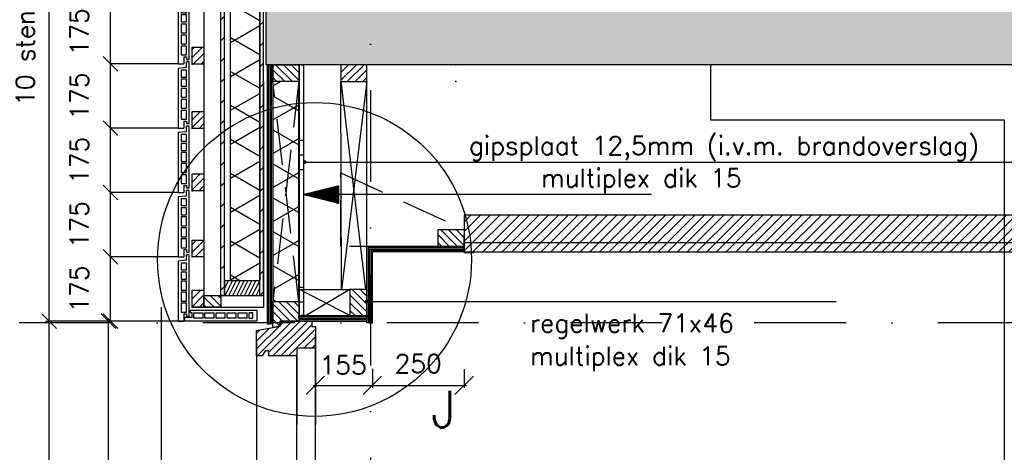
# Model space of a CAD drawing. Extents: x 98997 to 245130, y 18007 to 138999.
# Tile 13 of 58: x 103775 to 106455, y 97951 to 99128. Entities that reach past the tile are written whole.
import ezdxf

# ---------------------------------------------------------------- set-up
doc = ezdxf.new("R2010")
doc.units = 0
doc.header["$LTSCALE"] = 20
doc.header["$MEASUREMENT"] = 0
doc.header["$PDSIZE"] = -1
for name, pattern in [('DASHDOT', [25, 12.5, -6.25, 0, -6.25]), ('DD1', [2.66667, 1.66667, -0.5, 0, -0.5]), ('HIDDEN', [9.375, 6.25, -3.125])]:
    doc.linetypes.add(name, pattern=pattern)
doc.layers.get('0').update_dxf_attribs({"linetype": 'CONTINUOUS'})
doc.layers.get('DEFPOINTS').update_dxf_attribs({"linetype": 'CONTINUOUS'})
for name, color, linetype in [('25', 7, 'CONTINUOUS'), ('_DETAILNUMMERS', 4, 'CONTINUOUS'), ('_DETAILNUMMERSTEKST', 4, 'CONTINUOUS'), ('A--01A1_ACEER', 1, 'CONTINUOUS'), ('A--A21--_F--3-', 9, 'CONTINUOUS'), ('A--A23--_F--3-', 9, 'CONTINUOUS'), ('A--A25--_F--3-', 9, 'CONTINUOUS'), ('A--A30--_F--3-', 9, 'CONTINUOUS'), ('A--A35--_F--3-', 9, 'CONTINUOUS'), ('A--A42--_F-23-', 9, 'CONTINUOUS'), ('A--A42--_F123-', 9, 'CONTINUOUS'), ('A--L21--', 3, 'CONTINUOUS'), ('A--L21--_F-23-', 4, 'CONTINUOUS'), ('A--L21D3_BUITENWAND', 3, 'CONTINUOUS'), ('A--L25--', 7, 'CONTINUOUS'), ('A--L25--_F-23-', 7, 'CONTINUOUS'), ('A--L28D1_KONSTRUKTIES', 1, 'CONTINUOUS'), ('A--L30--', 7, 'CONTINUOUS'), ('A--L30--_F123-', 7, 'CONTINUOUS'), ('A--L31--', 2, 'CONTINUOUS'), ('A--L31--_F--3-', 7, 'CONTINUOUS'), ('A--L31A1_BUITENKOZIJN', 1, 'CONTINUOUS'), ('A--L31D1_BUITENKOZIJN', 1, 'CONTINUOUS'), ('A--L35-D2-_PLAFONDS', 2, 'CONTINUOUS'), ('A--L35-D4-_PLAFONDS', 4, 'CONTINUOUS'), ('A--L35D1_PLAFONDS', 1, 'CONTINUOUS'), ('A--L42--', 7, 'CONTINUOUS'), ('A--L42--_F--3-', 7, 'CONTINUOUS'), ('A--L42--_F-23-', 7, 'CONTINUOUS'), ('A--M$1A-_F123-', 1, 'CONTINUOUS'), ('A--T$1A-_F123_20', 1, 'CONTINUOUS'), ('A--T01A-25_TEKST', 2, 'CONTINUOUS'), ('STRAMIEN', 8, 'DD1'), ('X--LR---_CP', 7, 'CONTINUOUS')]:
    doc.layers.add(name, color=color, linetype=linetype)
doc.styles.add('ALFA-0_25', font='ROMANS')
doc.styles.add('HIEMSTRA', font='romans.shx')
doc.dimstyles.new('ALFA-0_25', dxfattribs={"dimscale": 40, "dimtxt": 2.5, "dimasz": 2.5, "dimexe": 0.3, "dimexo": 0.3, "dimgap": 1.25, "dimtad": 1, "dimdec": 0, "dimzin": 0, "dimdsep": 46, "dimtxsty": 'ALFA-0_25', "dimblk1": 'OBLIQUE', "dimblk2": 'OBLIQUE', "dimsah": 1, "dimcen": 0.09, "dimdle": 0.3, "dimclrd": 1, "dimclre": 1, "dimclrt": 2, "dimadec": 0, "dimazin": 0, "dimtfac": 1, "dimtdec": 0, "dimtofl": 0, "dimtmove": 2, "dimatfit": 3, "dimldrblk": 'OBLIQUE', "dimfxl": 0, "dimtvp": 625, "dimtolj": 1, "dimtzin": 0, "dimarcsym": 0})
doc.dimstyles.get("Standard").update_dxf_attribs({"dimscale": 40, "dimtxt": 2.5, "dimasz": 2, "dimexe": 0.3, "dimexo": 0.3, "dimgap": 2, "dimtad": 1, "dimdec": 0, "dimzin": 0, "dimdsep": 46, "dimtxsty": 'HIEMSTRA', "dimblk1": 'OBLIQUE', "dimblk2": 'OBLIQUE', "dimsah": 1, "dimcen": 0.09, "dimdle": 0.3, "dimclrd": 1, "dimclre": 1, "dimclrt": 3, "dimadec": 0, "dimazin": 0, "dimtfac": 1, "dimtdec": 4, "dimtix": 1, "dimtmove": 2, "dimatfit": 3, "dimldrblk": 'OBLIQUE', "dimfxl": 0, "dimtvp": 625, "dimtolj": 1, "dimtzin": 0, "dimarcsym": 0})
doc.dimstyles.new('STANDARD$0', dxfattribs={"dimscale": 50, "dimtxt": 2.5, "dimasz": 2, "dimexe": 2, "dimexo": 0, "dimgap": 2, "dimtad": 1, "dimdec": 0, "dimzin": 0, "dimdsep": 46, "dimtxsty": 'ALFA-0_25', "dimblk1": 'OBLIQUE', "dimblk2": 'OBLIQUE', "dimsah": 1, "dimcen": -3, "dimdle": 2, "dimclrd": 1, "dimclre": 1, "dimclrt": 2, "dimadec": 0, "dimazin": 0, "dimtfac": 0.666667, "dimtofl": 0, "dimtmove": 2, "dimatfit": 3, "dimldrblk": 'OBLIQUE', "dimfxl": 0, "dimtvp": 0.833333, "dimtolj": 1, "dimtzin": 0, "dimarcsym": 0})
pattern_1 = [(45, (0, 0), (-10.6066, 10.6066), [])]
pattern_2 = [(330, (-40, 7e-15), (40, 69.282032), []), (30, (-40, 7e-15), (-40, 69.282032), [])]

# ---------------------------------------------------------------- blocks, each defined once
blk = doc.blocks.new('_OBLIQUE')
at = {"color": 0, "linetype": 'ByBlock'}
blk.add_line((-0.5, -0.5), (0.5, 0.5), dxfattribs=at)
blk = doc.blocks.new('*D116')
at = {"color": 1, "linetype": 'ByBlock'}
for p, q in [((104131.4, 100095.9), (103710.6, 100095.9)), ((103710.6, 98345.9), (103710.6, 100095.9)), ((104131.4, 98345.9), (103710.6, 98345.9))]:
    blk.add_line(p, q, dxfattribs=at)
at = {"layer": 'DEFPOINTS', "color": 0, "linetype": 'ByBlock'}
for p in [(103710.6, 100095.9), (104131.4, 100095.9), (104131.4, 98345.9)]:
    blk.add_point(p, dxfattribs=at)
at = {"color": 1, "linetype": 'ByBlock', "xscale": 40, "yscale": 40, "zscale": 40}
for p, rotation in [((103710.6, 100095.9), 90), ((103710.6, 98345.9), 270)]:
    blk.add_blockref('_OBLIQUE', p, dxfattribs=dict(at, rotation=rotation))
at = {"color": 2, "linetype": 'ByBlock', "insert": (103645.6, 99220.9), "char_height": 50, "attachment_point": 5, "rotation": 90, "style": 'ALFA-0_25'}
blk.add_mtext('\\A1;10 stenen a 175', dxfattribs=at)
blk = doc.blocks.new('*D123')
at = {"color": 1, "linetype": 'ByBlock'}
for p, q in [((104206.3, 99220.9), (104021.7, 99220.9)), ((104021.7, 99045.9), (104021.7, 99220.9)), ((104206.3, 99045.9), (104021.7, 99045.9))]:
    blk.add_line(p, q, dxfattribs=at)
at = {"layer": 'DEFPOINTS', "color": 0, "linetype": 'ByBlock'}
for p in [(104021.7, 99220.9), (104206.3, 99220.9), (104206.3, 99045.9)]:
    blk.add_point(p, dxfattribs=at)
at = {"color": 1, "linetype": 'ByBlock', "xscale": 40, "yscale": 40, "zscale": 40}
for p, rotation in [((104021.7, 99220.9), 90), ((104021.7, 99045.9), 270)]:
    blk.add_blockref('_OBLIQUE', p, dxfattribs=dict(at, rotation=rotation))
at = {"color": 2, "linetype": 'ByBlock', "insert": (103936.7, 99133.4), "char_height": 50, "attachment_point": 5, "rotation": 90, "style": 'ALFA-0_25'}
blk.add_mtext('\\A1;175', dxfattribs=at)
blk = doc.blocks.new('*D125')
at = {"color": 1, "linetype": 'ByBlock'}
for p, q in [((104206.3, 98520.9), (104021.7, 98520.9)), ((104021.7, 98345.9), (104021.7, 98520.9)), ((104206.3, 98345.9), (104021.7, 98345.9))]:
    blk.add_line(p, q, dxfattribs=at)
at = {"layer": 'DEFPOINTS', "color": 0, "linetype": 'ByBlock'}
for p in [(104021.7, 98520.9), (104206.3, 98520.9), (104206.3, 98345.9)]:
    blk.add_point(p, dxfattribs=at)
at = {"color": 1, "linetype": 'ByBlock', "xscale": 40, "yscale": 40, "zscale": 40}
for p, rotation in [((104021.7, 98520.9), 90), ((104021.7, 98345.9), 270)]:
    blk.add_blockref('_OBLIQUE', p, dxfattribs=dict(at, rotation=rotation))
at = {"color": 2, "linetype": 'ByBlock', "insert": (103936.7, 98433.4), "char_height": 50, "attachment_point": 5, "rotation": 90, "style": 'ALFA-0_25'}
blk.add_mtext('\\A1;175', dxfattribs=at)
blk = doc.blocks.new('*D126')
at = {"color": 1, "linetype": 'ByBlock'}
for p, q in [((104206.3, 98870.9), (104021.7, 98870.9)), ((104021.7, 98695.9), (104021.7, 98870.9)), ((104206.3, 98695.9), (104021.7, 98695.9))]:
    blk.add_line(p, q, dxfattribs=at)
at = {"layer": 'DEFPOINTS', "color": 0, "linetype": 'ByBlock'}
for p in [(104021.7, 98870.9), (104206.3, 98870.9), (104206.3, 98695.9)]:
    blk.add_point(p, dxfattribs=at)
at = {"color": 1, "linetype": 'ByBlock', "xscale": 40, "yscale": 40, "zscale": 40}
for p, rotation in [((104021.7, 98870.9), 90), ((104021.7, 98695.9), 270)]:
    blk.add_blockref('_OBLIQUE', p, dxfattribs=dict(at, rotation=rotation))
at = {"color": 2, "linetype": 'ByBlock', "insert": (103936.7, 98783.4), "char_height": 50, "attachment_point": 5, "rotation": 90, "style": 'ALFA-0_25'}
blk.add_mtext('\\A1;175', dxfattribs=at)
blk = doc.blocks.new('*D127')
at = {"color": 1, "linetype": 'ByBlock'}
for p, q in [((104206.3, 98695.9), (104021.7, 98695.9)), ((104021.7, 98520.9), (104021.7, 98695.9)), ((104206.3, 98520.9), (104021.7, 98520.9))]:
    blk.add_line(p, q, dxfattribs=at)
at = {"layer": 'DEFPOINTS', "color": 0, "linetype": 'ByBlock'}
for p in [(104021.7, 98695.9), (104206.3, 98695.9), (104206.3, 98520.9)]:
    blk.add_point(p, dxfattribs=at)
at = {"color": 1, "linetype": 'ByBlock', "xscale": 40, "yscale": 40, "zscale": 40}
for p, rotation in [((104021.7, 98695.9), 90), ((104021.7, 98520.9), 270)]:
    blk.add_blockref('_OBLIQUE', p, dxfattribs=dict(at, rotation=rotation))
at = {"color": 2, "linetype": 'ByBlock', "insert": (103936.7, 98608.4), "char_height": 50, "attachment_point": 5, "rotation": 90, "style": 'ALFA-0_25'}
blk.add_mtext('\\A1;175', dxfattribs=at)
blk = doc.blocks.new('*D128')
at = {"color": 1, "linetype": 'ByBlock'}
for p, q in [((104206.3, 99045.9), (104021.7, 99045.9)), ((104021.7, 98870.9), (104021.7, 99045.9)), ((104206.3, 98870.9), (104021.7, 98870.9))]:
    blk.add_line(p, q, dxfattribs=at)
at = {"layer": 'DEFPOINTS', "color": 0, "linetype": 'ByBlock'}
for p in [(104021.7, 99045.9), (104206.3, 99045.9), (104206.3, 98870.9)]:
    blk.add_point(p, dxfattribs=at)
at = {"color": 1, "linetype": 'ByBlock', "xscale": 40, "yscale": 40, "zscale": 40}
for p, rotation in [((104021.7, 99045.9), 90), ((104021.7, 98870.9), 270)]:
    blk.add_blockref('_OBLIQUE', p, dxfattribs=dict(at, rotation=rotation))
at = {"color": 2, "linetype": 'ByBlock', "insert": (103936.7, 98958.4), "char_height": 50, "attachment_point": 5, "rotation": 90, "style": 'ALFA-0_25'}
blk.add_mtext('\\A1;175', dxfattribs=at)
blk = doc.blocks.new('*U378')
at = {"layer": 'A--A42--_F-23-', "linetype": 'Continuous'}
h = blk.add_hatch(dxfattribs=at)
h.set_pattern_fill('ALFALINE', color=256, scale=40, style=0)
h.set_pattern_definition([(45, (-104433.225, -98377.898), (-28.284271, 28.284271), [])])
h.paths.add_polyline_path([(0, 0), (-5, 0), (-5, 877), (0, 877), (5, 877), (5, 0)])
at = {"layer": 'A--L42--_F-23-', "color": 2, "linetype": 'Continuous'}
for points in [[(0, 0), (-5, 0), (-5, 877), (0, 877)], [(0, 0), (5, 0), (5, 877), (0, 877)]]:
    blk.add_lwpolyline(points, dxfattribs=at)
blk = doc.blocks.new('ARGETON175')
at = {"layer": 'A--L21D3_BUITENWAND'}
for p, q in [((0, 168), (-8, 168)), ((-8, 153), (-8, 168)), ((0, 0), (0, 168)), ((-8, 153), (-30, 150.5)), ((-30, 150.5), (-30, -12.5)), ((-22, 145.5), (-22, 126)), ((-8, 145.5), (-22, 145.5)), ((-8, 126), (-8, 145.5)), ((-8, 126), (-22, 126)), ((-8, 121), (-22, 121)), ((-22, 121), (-22, 102)), ((-8, 102), (-8, 121)), ((-22, 102), (-8, 102)), ((-22, 97), (-22, 72)), ((-22, 97), (-8, 97)), ((-8, 72), (-8, 97)), ((-22, 72), (-8, 72)), ((-22, 67), (-22, 42)), ((-22, 67), (-8, 67)), ((-8, 42), (-8, 67)), ((-22, 42), (-8, 42)), ((-22, 37), (-22, 12)), ((-22, 37), (-8, 37)), ((-8, 12), (-8, 37)), ((-22, 12), (-8, 12)), ((-15, 7), (-15, -12.5)), ((-15, 7), (-8, 7)), ((-8, 7), (-8, 0)), ((-8, 0), (0, 0)), ((-30, -12.5), (-15, -12.5))]:
    blk.add_line(p, q, dxfattribs=at)
blk = doc.blocks.new('HOUT46X32')
at = {"layer": 'A--A25--_F--3-'}
h = blk.add_hatch(dxfattribs=at)
h.set_pattern_fill('ALFALINE', color=256, scale=15, style=0, pattern_type=2)
h.set_pattern_definition(pattern_1)
h.paths.add_polyline_path([(0, 0), (0, 46), (32, 46), (32, 0)])
at = {"layer": 'A--L25--_F-23-', "color": 2, "linetype": 'Continuous'}
blk.add_lwpolyline([(0, 0), (0, 46), (32, 46), (32, 0)], close=True, dxfattribs=at)
at = {"layer": 'X--LR---_CP'}
for p in [(0, 0), (0, 0), (32, 0)]:
    blk.add_point(p, dxfattribs=at)
blk = doc.blocks.new('*U353')
at = {"layer": 'A--A42--_F-23-', "linetype": 'Continuous'}
h = blk.add_hatch(dxfattribs=at)
h.set_pattern_fill('ALFALINE', color=256, scale=40, style=0)
h.set_pattern_definition([(45, (-104327.27, -98377.898), (-28.284271, 28.284271), [])])
h.paths.add_polyline_path([(0, 0), (-5, 0), (-5, 1711), (0, 1711), (5, 1711), (5, 0)])
at = {"layer": 'A--L42--_F-23-', "color": 2, "linetype": 'Continuous'}
for points in [[(0, 0), (-5, 0), (-5, 1711), (0, 1711)], [(0, 0), (5, 0), (5, 1711), (0, 1711)]]:
    blk.add_lwpolyline(points, dxfattribs=at)
blk = doc.blocks.new('*D224')
at = {"color": 1, "linetype": 'ByBlock'}
for p, q in [((92671.8, 98307.9), (92418.5, 98307.9)), ((92424.5, 96474.6), (92424.5, 98313.9)), ((92671.8, 96480.6), (92418.5, 96480.6))]:
    blk.add_line(p, q, dxfattribs=at)
at = {"layer": 'DEFPOINTS', "color": 0, "linetype": 'ByBlock'}
for p in [(92424.5, 98307.9), (92677.8, 98307.9), (92677.8, 96480.6)]:
    blk.add_point(p, dxfattribs=at)
at = {"color": 1, "linetype": 'ByBlock', "xscale": 40, "yscale": 40, "zscale": 40}
for p, rotation in [((92424.5, 98307.9), 90), ((92424.5, 96480.6), 270)]:
    blk.add_blockref('_OBLIQUE', p, dxfattribs=dict(at, rotation=rotation))
at = {"color": 3, "linetype": 'ByBlock', "insert": (92351.2, 97394.3), "char_height": 50, "attachment_point": 5, "rotation": 90, "style": 'HIEMSTRA'}
blk.add_mtext('\\A1;24 lgn =  1825.9', dxfattribs=at)
blk = doc.blocks.new('*D235')
at = {"color": 1, "linetype": 'ByBlock'}
for p, q in [((103844.7, 98307.9), (103860.9, 98307.9)), ((103854.9, 95789.9), (103854.9, 98313.9)), ((103844.7, 95795.9), (103860.9, 95795.9))]:
    blk.add_line(p, q, dxfattribs=at)
at = {"layer": 'DEFPOINTS', "color": 0, "linetype": 'ByBlock'}
for p in [(103838.7, 98307.9, 0), (103854.9, 98307.9, 0), (103838.7, 95795.9)]:
    blk.add_point(p, dxfattribs=at)
at = {"color": 1, "linetype": 'ByBlock', "xscale": 40, "yscale": 40, "zscale": 40}
for p, rotation in [((103854.9, 98307.9), 90), ((103854.9, 95795.9), 270)]:
    blk.add_blockref('_OBLIQUE', p, dxfattribs=dict(at, rotation=rotation))
at = {"color": 3, "linetype": 'ByBlock', "insert": (103781.6, 97051.9), "char_height": 50, "attachment_point": 5, "rotation": 90, "style": 'HIEMSTRA'}
blk.add_mtext('\\A1;lagenmaat=76.08 mm', dxfattribs=at)
blk = doc.blocks.new('KOZIJN_VB')
at = {"layer": 'A--A35--_F--3-'}
h = blk.add_hatch(dxfattribs=at)
h.set_pattern_fill('ALFALINE', color=256, scale=15, angle=90, style=0, pattern_type=2)
h.set_pattern_definition([(135, (-104554.604, -98307.898), (-10.6066017, -10.6066017), [])])
h.paths.add_polyline_path([(-91, 53.4), (-20, 53.4), (-20, 0), (-71, 0), (-71, -14), (-91, -17.6)])
h = blk.add_hatch(dxfattribs=at)
h.set_pattern_fill('ALFALINE', color=256, scale=15, style=0, pattern_type=2)
h.set_pattern_definition([(45, (571.291, -567.298), (-10.6066, 10.6066), [])])
h.paths.add_polyline_path([(-135, -25.5), (-71, -14), (-71, 0), (15, 0), (15, -15), (25, -15), (25, -74), (-26, -74), (-26, -95), (-102, -95), (-102, -81), (-112, -81), (-120, -95), (-135, -95)])
at = {"layer": 'A--L31--_F--3-', "color": 2, "linetype": 'Continuous'}
for points in [[(-91, 53.4), (-20, 53.4), (-20, 0), (-71, 0), (-71, -14), (-91, -17.6), (-91, 53.4)], [(-135, -25.5), (-71, -14), (-71, 0), (15, 0), (15, -15), (25, -15), (25, -74), (-26, -74), (-26, -95), (-102, -95), (-102, -95), (-102, -81), (-112, -81), (-120, -95), (-135, -95)]]:
    blk.add_lwpolyline(points, close=True, dxfattribs=at)
at = {"layer": 'X--LR---_CP', "color": 1}
blk.add_point((0, 0), dxfattribs=at)
blk = doc.blocks.new('*U335')
at = {"layer": 'A--A42--_F123-', "linetype": 'Continuous'}
h = blk.add_hatch(dxfattribs=at)
h.set_pattern_fill('ALFAPLST', color=256, scale=400, angle=180, style=0)
h.set_pattern_definition([(180, (0, 0), (-5e-14, -400), []), (180, (-5e-15, -40), (-5e-14, -400), []), (180, (-1e-14, -80), (-5e-14, -400), [])])
h.paths.add_polyline_path([(0, 0), (6, 0), (6, -683), (0, -683), (-6, -683), (-6, 0)])
at = {"layer": 'A--L42--_F--3-', "color": 3, "linetype": 'Continuous'}
for points in [[(0, 0), (-6, 0), (-6, -683), (0, -683)], [(0, 0), (6, 0), (6, -683), (0, -683)]]:
    blk.add_lwpolyline(points, dxfattribs=at)
blk = doc.blocks.new('*U334')
at = {"layer": 'A--A30--_F--3-', "linetype": 'Continuous'}
h = blk.add_hatch(dxfattribs=at)
h.set_pattern_fill('ALFALINE', color=256, scale=4, angle=405, style=0)
h.set_pattern_definition([(90, (0, 0), (-4, 1e-15), [])])
h.paths.add_polyline_path([(0, 0), (7.5, 0), (7.5, -705.6), (0, -705.6), (-7.5, -705.6), (-7.5, 0)])
at = {"layer": 'A--L30--_F123-', "color": 1, "linetype": 'Continuous'}
for points in [[(0, 0), (-7.5, 0), (-7.5, -705.6), (0, -705.6)], [(0, 0), (7.5, 0), (7.5, -705.6), (0, -705.6)]]:
    blk.add_lwpolyline(points, dxfattribs=at)
blk = doc.blocks.new('Q020279-')
at = {"layer": 'A--A25--_F--3-'}
h = blk.add_hatch(dxfattribs=at)
h.set_pattern_fill('ALFALINE', color=256, scale=15, style=0, pattern_type=2)
h.set_pattern_definition(pattern_1)
h.paths.add_polyline_path([(0, 0), (0, 71), (46, 71), (46, 0)])
at = {"layer": 'A--L25--_F-23-', "color": 2, "linetype": 'Continuous'}
blk.add_lwpolyline([(0, 0), (0, 71), (46, 71), (46, 0)], close=True, dxfattribs=at)
at = {"layer": 'X--LR---_CP'}
for p in [(0, 0), (0, 0), (46, 0)]:
    blk.add_point(p, dxfattribs=at)
blk = doc.blocks.new('*U333')
at = {"layer": 'A--A30--_F--3-', "linetype": 'Continuous'}
h = blk.add_hatch(dxfattribs=at)
h.set_pattern_fill('ALFALINE', color=256, scale=4, angle=135, style=0)
h.set_pattern_definition([(180, (0, 0), (3e-13, -4), [])])
h.paths.add_polyline_path([(0, 0), (0, 7.5), (185, 7.5), (185, 0), (185, -7.5), (0, -7.5)])
at = {"layer": 'A--L30--_F123-', "color": 1, "linetype": 'Continuous'}
for points in [[(0, 0), (0, 7.5), (185, 7.5), (185, 0)], [(0, 0), (0, -7.5), (185, -7.5), (185, 0)]]:
    blk.add_lwpolyline(points, dxfattribs=at)
blk = doc.blocks.new('*U332')
at = {"layer": 'A--A30--_F--3-', "linetype": 'Continuous'}
h = blk.add_hatch(dxfattribs=at)
h.set_pattern_fill('ALFALINE', color=256, scale=4, angle=225, style=0)
h.set_pattern_definition([(270, (0, 0), (4, 3e-13), [])])
h.paths.add_polyline_path([(0, 0), (-7.5, 0), (-7.5, 208.2), (0, 200.7), (7.5, 193.2), (7.5, 0)])
at = {"layer": 'A--L30--_F123-', "color": 1, "linetype": 'Continuous'}
for points in [[(0, 0), (-7.5, 0), (-7.5, 208.2), (-7.5, 208.2)], [(0, 0), (7.5, 0), (7.5, 193.2), (7.5, 193.2)]]:
    blk.add_lwpolyline(points, dxfattribs=at)
blk = doc.blocks.new('Q027002-')
at = {"layer": 'A--A21--_F--3-'}
h = blk.add_hatch(dxfattribs=at)
h.set_pattern_fill('ALFALINE', color=9, scale=15, style=0, pattern_type=2)
h.set_pattern_definition(pattern_1)
h.paths.add_polyline_path([(0, 0), (71, 0), (71, 46), (0, 46)])
at = {"layer": 'A--L21--_F-23-', "color": 2, "linetype": 'Continuous'}
blk.add_lwpolyline([(0, 0), (71, 0), (71, 46), (0, 46)], close=True, dxfattribs=at)
at = {"layer": 'X--LR---_CP', "linetype": 'Continuous'}
blk.add_point((0, 0), dxfattribs=at)
blk = doc.blocks.new('*D287')
at = {"layer": 'A--M$1A-_F123-', "color": 1, "lineweight": -2}
for p, q in [((104579.6, 98177.9), (104579.6, 98126.8)), ((104734.6, 98177.7), (104734.6, 98126.8)), ((104573.6, 98132.8), (104740.6, 98132.8))]:
    blk.add_line(p, q, dxfattribs=at)
at = {"layer": 'DEFPOINTS', "color": 0}
for p in [(104579.6, 98183.9), (104734.6, 98183.7), (104734.6, 98132.8)]:
    blk.add_point(p, dxfattribs=at)
at = {"layer": 'A--M$1A-_F123-', "color": 1, "lineweight": -2, "xscale": 50, "yscale": 50, "zscale": 50, "rotation": 180}
blk.add_blockref('_OBLIQUE', (104579.6, 98132.8), dxfattribs=at)
at = {"layer": 'A--M$1A-_F123-', "color": 1, "lineweight": -2, "xscale": 50, "yscale": 50, "zscale": 50}
blk.add_blockref('_OBLIQUE', (104734.6, 98132.8), dxfattribs=at)
at = {"layer": 'A--M$1A-_F123-', "color": 2, "insert": (104655, 98188.2), "char_height": 50, "attachment_point": 5, "style": 'ALFA-0_25'}
blk.add_mtext('\\A1;155', dxfattribs=at)
blk = doc.blocks.new('*U317')
at = {"layer": 'A--A30--_F--3-', "linetype": 'Continuous'}
h = blk.add_hatch(dxfattribs=at)
h.set_pattern_fill('ALFALINE', color=256, scale=4, angle=315, style=0)
h.set_pattern_definition([(0, (0, 0), (1e-15, 4), [])])
h.paths.add_polyline_path([(0, 0), (0, -7.5), (-249.9, -7.5), (-257.4, 0), (-264.9, 7.5), (0, 7.5)])
at = {"layer": 'A--L30--_F123-', "color": 1, "linetype": 'Continuous'}
for points in [[(0, 0), (0, 7.5), (-264.9, 7.5), (-264.9, 7.5)], [(0, 0), (0, -7.5), (-249.9, -7.5), (-249.9, -7.5)]]:
    blk.add_lwpolyline(points, dxfattribs=at)
blk = doc.blocks.new('*D288')
at = {"layer": 'A--M$1A-_F123-', "color": 1, "lineweight": -2}
for p, q in [((104734.6, 98177.7), (104734.6, 98126.6)), ((104984.5, 98177.2), (104984.5, 98126.6)), ((104728.6, 98132.6), (104990.5, 98132.6))]:
    blk.add_line(p, q, dxfattribs=at)
at = {"layer": 'DEFPOINTS', "color": 0}
for p in [(104734.6, 98183.7), (104984.5, 98183.2), (104984.5, 98132.6)]:
    blk.add_point(p, dxfattribs=at)
at = {"layer": 'A--M$1A-_F123-', "color": 1, "lineweight": -2, "xscale": 50, "yscale": 50, "zscale": 50, "rotation": 180}
blk.add_blockref('_OBLIQUE', (104734.6, 98132.6), dxfattribs=at)
at = {"layer": 'A--M$1A-_F123-', "color": 1, "lineweight": -2, "xscale": 50, "yscale": 50, "zscale": 50}
blk.add_blockref('_OBLIQUE', (104984.5, 98132.6), dxfattribs=at)
at = {"layer": 'A--M$1A-_F123-', "color": 2, "insert": (104859.3, 98192), "char_height": 50, "attachment_point": 5, "style": 'ALFA-0_25'}
blk.add_mtext('\\A1;250', dxfattribs=at)
blk = doc.blocks.new('peiltje')
at = {"layer": 'A--T01A-25_TEKST'}
h = blk.add_hatch(dxfattribs=at)
h.set_pattern_fill('ANSI31', color=256, style=0)
h.set_pattern_definition([(45, (-152579.26553, -95332.97776), (-0.08838834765, 0.08838834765), [])])
h.paths.add_polyline_path([(96, -24), (0, 0), (96, 24)])
blk.add_line((947.6, 0), (0, 0), dxfattribs=at)

msp = doc.modelspace()

# ---------------------------------------------------------------- hatches: boundary and pattern name
at = {"layer": 'A--01A1_ACEER', "linetype": 'Continuous'}
h = msp.add_hatch(dxfattribs=at)
h.set_pattern_fill('ANSI31', color=256, scale=150, style=0)
h.set_pattern_definition([(45, (-53842.318, 3550.212), (-13.2582521, 13.2582521), [])])
h.paths.add_polyline_path([(104984.5, 98496.1), (112219.7, 98496.1), (112219.7, 98596.1), (104984.5, 98596.1)])
at = {"layer": 'A--A23--_F--3-'}
h = msp.add_hatch(dxfattribs=at)
h.set_pattern_fill('ALFABET', color=256, scale=20, angle=1, style=0, pattern_type=2)
h.set_pattern_definition([(134, (189167.4, 3500), (86.32078, 83.359), []), (129, (189167.41, 3500), (-143.64922, -10.04493), [15, -165]), (184, (189167.4, 3500), (30.37155, 149.9312), [12, -132]), (78.5486, (189155.44, 3499.16), (-113.27778, 139.88618), [12.74804, -140.22842]), (132.8158, (189168.1, 3540), (-213.99344, -29.37358), [22.5, -247.5]), (82.3644, (189150.27, 3537.55), (-183.50393, 198.05632), [19.12206, -210.3426]), (187.8158, (189168.1, 3540), (-183.50378, 198.05647), [18, -198]), (158, (189147.93, 3530.34), (-120.76856, -78.42802), [15, -165]), (213, (189147.93, 3530.34), (-46.12453, 145.8572), [12, -132]), (107.5486, (189137.87, 3523.81), (-166.89315, 67.42906), [12.74804, -140.22842]), (141.5, (189167.406, 3500), (-1.26964, 66.611074), [0, -130.4, 0, -134, 0, -132.5]), (171.5, (189167.406, 3500), (-51.229207, 79.788568), [0, -76.4, 0, -127.4, 0, -50.5]), (211.5, (189212, 3499.22), (-106.826954, -2.64699), [0, -50, 0, -156, 0, -207]), (221.5, (189232, 3498.87), (-116.270055, 22.05355), [0, -65, 0, -103.6, 0, -147]), (221.5, (189232, 3498.87), (-116.270055, 22.05355), [0, -65, 0, -103.6, 0, -147])])
h.paths.add_polyline_path([(117532.2, 99005.9), (104445.7, 99005.9), (104445.8, 99255.9), (117532.2, 99255.9)])
at = {"layer": 'A--A25--_F--3-'}
h = msp.add_hatch(dxfattribs=at)
h.set_pattern_fill('ALFALINE', color=256, scale=15, style=0, pattern_type=2)
h.set_pattern_definition([(63.435, (104330.225, 98498.388), (5.3033, -10.6066), [])])
h.paths.add_polyline_path([(104332.2, 98377.9), (104428.2, 98377.9), (104428.2, 98417.9), (104332.2, 98417.9)])
at = {"layer": 'A--A35--_F--3-'}
h = msp.add_hatch(dxfattribs=at)
h.set_pattern_fill('ALFAISO', color=256, scale=80, angle=270, style=0, pattern_type=2)
h.set_pattern_definition(pattern_2)
h.paths.add_polyline_path([(104428.2, 98417.9), (104348.2, 98417.9), (104348.2, 100048.9), (104528.2, 100048.9), (104528.2, 99295.9), (104428.2, 99295.9), (104428.2, 98504.4)])
h = msp.add_hatch(dxfattribs=at)
h.set_pattern_fill('ALFAISO', color=256, scale=80, angle=270, style=0)
h.set_pattern_definition(pattern_2)
h.paths.add_polyline_path([(104463.9, 98361.3), (104534.6, 98361.3), (104534.6, 98959.9), (104463.9, 98959.9)])

# ---------------------------------------------------------------- linework, layer by layer
at = {"layer": '_DETAILNUMMERS'}
msp.add_circle((104577.2, 98475.7), 427.3, dxfattribs=at)
at = {"layer": 'A--01A1_ACEER'}
msp.add_line((104159.7, 98345.9), (104159.7, 96483.2), dxfattribs=at)
at = {"layer": 'A--L21--'}
for points in [[(104428.2, 98417.9), (104348.2, 98417.9), (104348.2, 100048.9), (104528.2, 100048.9), (104528.2, 99295.9), (104428.2, 99295.9), (104428.2, 98504.4)], [(104463.9, 98361.3), (104534.6, 98361.3), (104534.6, 98959.9), (104463.9, 98959.9)]]:
    msp.add_lwpolyline(points, close=True, dxfattribs=at)
at = {"layer": 'A--L21--', "linetype": 'HIDDEN'}
msp.add_lwpolyline([(104984.5, 98511.1), (104648.5, 98511.1), (104648.5, 98711.1), (104984.5, 98557.1)], close=True, dxfattribs=at)
at = {"layer": 'A--L21--_F-23-', "linetype": 'Continuous'}
msp.add_lwpolyline([(117532.2, 99005.9), (104445.7, 99005.9), (104445.8, 99255.9), (117532.2, 99255.9)], close=True, dxfattribs=at)
at = {"layer": 'A--L21D3_BUITENWAND'}
for p, q in [((104240, 98337.9), (104419.7, 98337.9)), ((104240, 98329.9), (104240, 98337.9)), ((104419.7, 98337.9), (104419.7, 98307.9)), ((104224.5, 98307.9), (104224.5, 98317.9)), ((104244, 98317.9), (104224.5, 98317.9)), ((104419.7, 98307.9), (104224.5, 98307.9)), ((104244, 98329.9), (104240, 98329.9)), ((104244, 98317.9), (104244, 98329.9)), ((104249, 98315.9), (104249, 98329.9)), ((104249, 98329.9), (104274, 98329.9)), ((104274, 98315.9), (104249, 98315.9)), ((104274, 98315.9), (104274, 98329.9)), ((104279, 98315.9), (104279, 98329.9)), ((104279, 98329.9), (104304, 98329.9)), ((104304, 98315.9), (104279, 98315.9)), ((104304, 98315.9), (104304, 98329.9)), ((104309, 98315.9), (104309, 98329.9)), ((104309, 98329.9), (104334, 98329.9)), ((104334, 98315.9), (104309, 98315.9)), ((104334, 98315.9), (104334, 98329.9)), ((104339, 98315.9), (104339, 98329.9)), ((104339, 98329.9), (104364, 98329.9)), ((104364, 98315.9), (104339, 98315.9)), ((104364, 98315.9), (104364, 98329.9)), ((104369, 98315.9), (104369, 98329.9)), ((104369, 98329.9), (104394, 98329.9)), ((104394, 98315.9), (104369, 98315.9)), ((104394, 98315.9), (104394, 98329.9)), ((104399, 98315.9), (104399, 98329.9)), ((104409, 98329.9), (104399, 98329.9)), ((104399, 98315.9), (104409, 98315.9)), ((104409, 98315.9), (104409, 98329.9))]:
    msp.add_line(p, q, dxfattribs=at)
at = {"layer": 'A--L25--_F-23-', "color": 2, "linetype": 'Continuous'}
for p, q in [((104428.2, 98417.9), (104332.2, 98417.9)), ((104332.2, 98417.9), (104332.2, 98377.9)), ((104332.2, 98377.9), (104428.2, 98377.9))]:
    msp.add_line(p, q, dxfattribs=at)
at = {"layer": 'A--L28D1_KONSTRUKTIES'}
msp.add_lwpolyline([(105654.7, 99005.9), (105654.7, 98855.9), (106454.7, 98855.9), (106454.7, 95795.9)], dxfattribs=at)
at = {"layer": 'A--L31--'}
for p, q in [((104276.3, 100063.4), (104276.3, 98388.7)), ((104276.3, 98377.9), (104438.2, 98377.9)), ((104438.2, 98377.9), (104438.2, 98345.9)), ((104244.3, 98345.9), (104438.2, 98345.9))]:
    msp.add_line(p, q, dxfattribs=at)
at = {"layer": 'A--L31A1_BUITENKOZIJN'}
for p, q in [((104579.7, 98286.9), (104579.7, 98026.1)), ((104579.7, 96752), (104579.7, 98271.9)), ((104419.8, 96718.5), (104419.8, 98250.9)), ((104528.7, 98211.7), (104528.7, 98026.1)), ((104528.7, 96735.1), (104528.7, 98211.7))]:
    msp.add_line(p, q, dxfattribs=at)
at = {"layer": 'A--L31D1_BUITENKOZIJN'}
for p, q in [((104719.6, 98393.9), (104719.6, 99005.9)), ((104438.2, 98959.9), (104438.2, 98360.9)), ((104534.6, 98959.9), (104534.6, 98358.8)), ((104650.4, 98393.9), (104648.6, 98959.9)), ((104648.6, 98959.9), (104715.8, 98393.9)), ((104719.6, 98959.9), (104650.4, 98393.9)), ((104673.6, 98322.9), (104536.7, 98393.9)), ((104536.7, 98393.9), (104673.6, 98393.9)), ((104673.6, 98393.9), (104554.6, 98322.9))]:
    msp.add_line(p, q, dxfattribs=at)
at = {"layer": 'A--L31D1_BUITENKOZIJN', "linetype": 'HIDDEN'}
for p, q in [((104534.6, 98361.3), (104463.6, 98959.9)), ((104534.6, 98959.9), (104463.9, 98361.3))]:
    msp.add_line(p, q, dxfattribs=at)
at = {"layer": 'A--L35-D2-_PLAFONDS'}
for points in [[(112187.5, 98521.1), (104984.5, 98521.1)], [(104984.5, 98496.1), (112187.5, 98496.1)]]:
    msp.add_lwpolyline(points, dxfattribs=at)
at = {"layer": 'A--L35-D4-_PLAFONDS'}
for p, q in [((104984.5, 98493.9), (104984.5, 98543.9)), ((105009.5, 98493.9), (104984.5, 98493.9))]:
    msp.add_line(p, q, dxfattribs=at)
at = {"layer": 'A--L35D1_PLAFONDS', "linetype": 'Continuous'}
msp.add_lwpolyline([(104984.5, 98496.1), (112219.7, 98496.1), (112219.7, 98596.1), (104984.5, 98596.1)], close=True, dxfattribs=at)
at = {"layer": 'A--T$1A-_F123_20', "const_width": 4.75}
for points in [[(104553, 98740.8, -1), (104547.7, 98740.8, -1)], [(104721.6, 98361.4, -1), (104716.3, 98361.4, -1)], [(104734.1, 98361.4, -1), (104728.9, 98361.4, -1)]]:
    msp.add_lwpolyline(points, format="xyb", close=True, dxfattribs=at)
at = {"layer": 'A--T01A-25_TEKST'}
for p, q in [((104553, 98740.8), (106535, 98740.8)), ((104721.6, 98361.4), (105997.1, 98361.4))]:
    msp.add_line(p, q, dxfattribs=at)
at = {"layer": 'STRAMIEN', "linetype": 'DASHDOT'}
for p, q in [((104729.7, 109939.1), (104729.7, 90611.2)), ((108024.3, 98302.9), (102279.7, 98302.9))]:
    msp.add_line(p, q, dxfattribs=at)
at = {"layer": 'X--LR---_CP'}
for p in [(104962, 99005.9), (104962, 99005.9), (104962, 98959.9), (104332.2, 98417.9), (104332.2, 98377.9), (104332.2, 98377.9)]:
    msp.add_point(p, dxfattribs=at)

# ---------------------------------------------------------------- block references
for p in [(104236.3, 99020.4), (104236.3, 98845.4), (104236.3, 98670.4), (104236.3, 98495.4), (104236.3, 98320.4)]:
    msp.add_blockref('ARGETON175', p)
at = {"layer": '25'}
for name, p, rotation in [('Q020279-', (104463.6, 99005.9), 270), ('Q020279-', (104984.5, 98511.1), 90), ('HOUT46X32', (104276.3, 98377.9), 270)]:
    msp.add_blockref(name, p, dxfattribs=dict(at, rotation=rotation))
at = {"layer": 'A--01A1_ACEER'}
msp.add_blockref('peiltje', (104547.1, 98652.2), dxfattribs=at)
at = {"layer": 'A--L21--'}
for p, rotation in [((104719.6, 99005.9), 180), ((104719.6, 98322.9), 90)]:
    msp.add_blockref('Q027002-', p, dxfattribs=dict(at, rotation=rotation))
at = {"layer": 'A--L25--'}
for p in [(104244.3, 99007.4), (104244.3, 98832.4), (104244.3, 98662.4), (104244.3, 98482.4), (104244.3, 98345.9)]:
    msp.add_blockref('HOUT46X32', p, dxfattribs=at)
at = {"layer": 'A--L30--'}
for name, p in [('*U334', (104456.1, 99005.9)), ('*U332', (104727.1, 98302.9)), ('*U317', (104984.5, 98503.6)), ('*U333', (104534.6, 98315.4))]:
    msp.add_blockref(name, p, dxfattribs=at)
at = {"layer": 'A--L31--'}
msp.add_blockref('KOZIJN_VB', (104554.6, 98307.9), dxfattribs=at)
at = {"layer": 'A--L42--'}
for name, p in [('*U353', (104327.3, 98377.9)), ('*U378', (104433.2, 98377.9)), ('*U335', (104541.1, 99005.9))]:
    msp.add_blockref(name, p, dxfattribs=at)

# ---------------------------------------------------------------- texts
at = {"layer": '_DETAILNUMMERSTEKST', "style": 'HIEMSTRA'}
msp.add_text('J', height=100, dxfattribs=at).set_placement((104894.5, 98018.4))
at = {"layer": 'A--T01A-25_TEKST', "style": 'HIEMSTRA'}
for s, p in [('gipsplaat 12,5mm (i.v.m. brandoverslag)', (104997.3, 98760.8)), ('multiplex dik 15', (105193.4, 98672.5)), ('regelwerk 71x46', (105163.5, 98277.4)), ('multiplex dik 15', (105163.5, 98188.2))]:
    msp.add_text(s, height=50, dxfattribs=at).set_placement(p)

# ---------------------------------------------------------------- dimensions: what is measured, and where the dimension line sits
at = {"layer": 'A--M$1A-_F123-'}
for base, p1, p2, text, dimstyle, override, picture, middle, set_off in [((103854.9, 100057.9, 0), (104275.7, 98307.9, 0), (104275.7, 100057.9, 0), '10 stenen a 175', 'STANDARD$0', {"dimscale": 20, "dimexe": 0, "dimexo": 0, "dimcen": 0, "dimdle": 0, "dimclrt": 2, "dimtfac": 0.75, "dimtvp": 1.5}, '*D116', (103789.9, 99182.9, 0), (144.3, -38)), ((104016.5, 98307.9), (104269.7, 96480.6), (104269.7, 98307.9), '24 lgn =  1825.9', 'Standard', {"dimscale": 20}, '*D224', (103943.2, 97394.3), (11592, 0))]:
    dim = msp.add_linear_dim(base=base, p1=p1, p2=p2, angle=270, text=text, dimstyle=dimstyle, override=override, dxfattribs=at)
    dim.commit()
    dim.dimension.update_dxf_attribs({"geometry": picture, "text_midpoint": middle, "insert": set_off})
for base, p1, p2, picture, middle in [((104021.7, 99182.9), (104206.3, 99007.9), (104206.3, 99182.9), '*D123', (103936.7, 99095.4)), ((104021.7, 99007.9), (104206.3, 98832.9), (104206.3, 99007.9), '*D128', (103936.7, 98920.4)), ((104021.7, 98832.9), (104206.3, 98657.9), (104206.3, 98832.9), '*D126', (103936.7, 98745.4)), ((104021.7, 98657.9), (104206.3, 98482.9), (104206.3, 98657.9), '*D127', (103936.7, 98570.4)), ((104021.7, 98482.9), (104206.3, 98307.9), (104206.3, 98482.9), '*D125', (103936.7, 98395.4))]:
    dim = msp.add_linear_dim(base=base, p1=p1, p2=p2, angle=270, dimstyle='STANDARD$0', override={"dimscale": 20, "dimexe": 0, "dimexo": 0, "dimcen": 0, "dimdle": 0, "dimclrt": 2, "dimtfac": 0.75, "dimtvp": 1.5}, dxfattribs=at)
    dim.commit()
    dim.dimension.update_dxf_attribs({"geometry": picture, "text_midpoint": middle, "insert": (0, -38)})
at = {"layer": 'A--M$1A-_F123-', "linetype": 'Continuous'}
dim = msp.add_linear_dim(base=(103854.9, 98307.9), p1=(103838.7, 95795.9, 0), p2=(103838.7, 98307.9), angle=90, text='lagenmaat=76.08 mm', dimstyle='Standard', override={"dimscale": 20}, dxfattribs=at)
dim.commit()
dim.dimension.update_dxf_attribs({"geometry": '*D235', "text_midpoint": (103781.6, 97051.9, 0)})
at = {"layer": 'A--M$1A-_F123-'}
for base, p1, p2, picture, middle in [((104984.5, 98132.6), (104734.6, 98183.7), (104984.5, 98183.2), '*D288', (104859.3, 98192)), ((104734.6, 98132.8), (104579.6, 98183.9), (104734.6, 98183.7), '*D287', (104655, 98188.2))]:
    dim = msp.add_linear_dim(base=base, p1=p1, p2=p2, dimstyle='ALFA-0_25', override={"dimscale": 20}, dxfattribs=at)
    dim.commit()
    dim.dimension.update_dxf_attribs({"geometry": picture, "text_midpoint": middle, "dimtype": 160})

doc.saveas('drawing.dxf')
